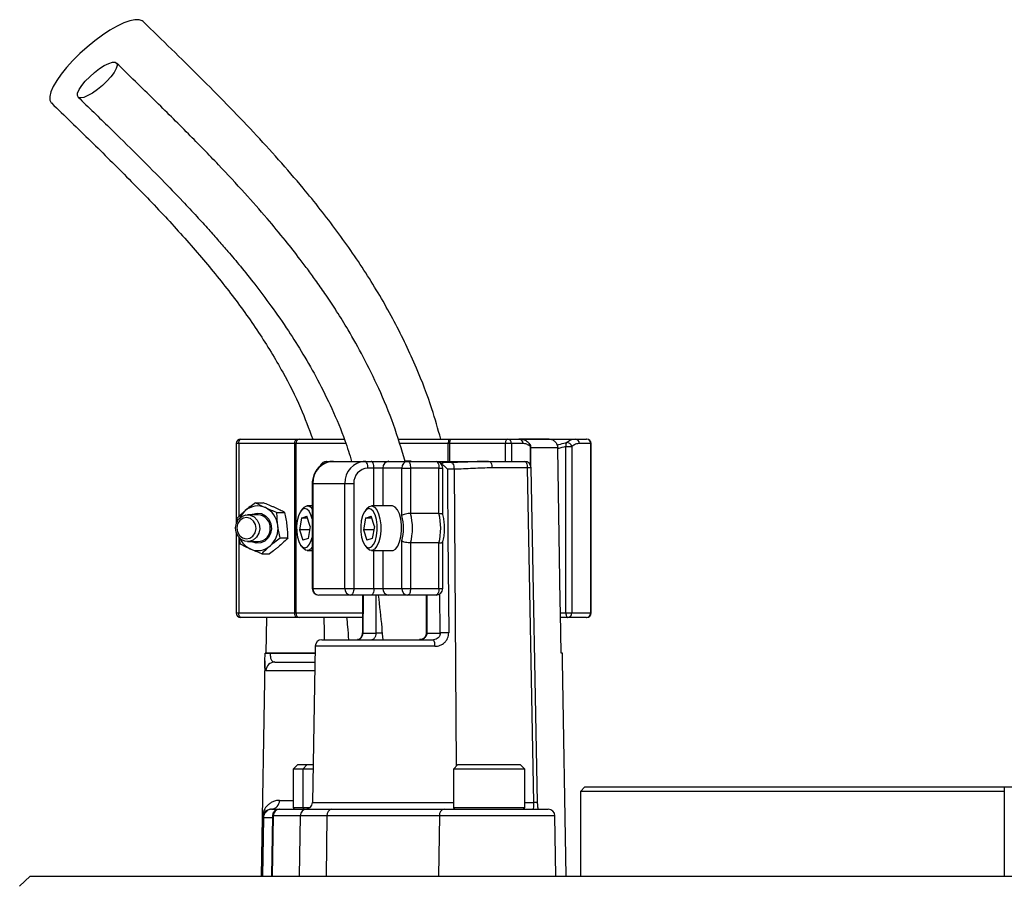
# Model space of a CAD drawing. Header units: millimetres. Extents: x 5561 to 11482, y 2229 to 15574.
# Tile 8 of 9: x 6857 to 7961, y 13362 to 14334. Entities that reach past the tile are written whole.
import ezdxf

# ---------------------------------------------------------------- set-up
doc = ezdxf.new("R2010")
doc.units = ezdxf.units.MM
doc.header["$LTSCALE"] = 5

msp = doc.modelspace()

# ---------------------------------------------------------------- linework, layer by layer
at = {"color": 7, "linetype": 'Continuous', "lineweight": 25}
for p, q in [((7100, 13858.5), (7100, 13769)), ((7165.6, 13858.5), (7102.9, 13858.5)), ((7105, 13863.5), (7167.7, 13863.5)), ((7166.9, 13858.5), (7165.6, 13858.5)), ((7165.6, 13668.5), (7165.6, 13858.5)), ((7166.9, 13858.5), (7166.9, 13668.5)), ((7167.7, 13863.5), (7170.3, 13863.5)), ((7170.3, 13863.5), (7220.6, 13863.5)), ((7281.2, 13863.5), (7338.4, 13863.5)), ((7339.2, 13858.5), (7337.7, 13858.5)), ((7338.4, 13863.5), (7341.3, 13863.5)), ((7401.9, 13858.5), (7339.2, 13858.5)), ((7341.3, 13863.5), (7404.1, 13863.5)), ((7408.6, 13858.5), (7401.9, 13858.5)), ((7404.1, 13863.5), (7416.8, 13863.5)), ((7421.4, 13858.5), (7408.6, 13858.5)), ((7417.1, 13863.5), (7480, 13863.5)), ((7450.8, 13863.5), (7417.5, 13863.5)), ((7430.2, 13833.5), (7430.2, 13855)), ((7469.6, 13855), (7476.2, 13855)), ((7469.6, 13668.5), (7469.6, 13855)), ((7476.2, 13855), (7476.2, 13668.5)), ((7480, 13863.5), (7492.8, 13863.5)), ((7497.3, 13858.5), (7484.6, 13858.5)), ((7497.3, 13668.5), (7497.3, 13858.5)), ((7497.8, 13668.5), (7497.8, 13858.5)), ((7460.3, 13852.7), (7460.3, 13853.7)), ((7201.3, 13838.5), (7208.4, 13838.5)), ((7208.4, 13838.5), (7244.3, 13838.5)), ((7244.3, 13838.5), (7251.1, 13838.5)), ((7251.1, 13838.5), (7271.1, 13838.5)), ((7271.1, 13838.5), (7292.2, 13838.5)), ((7292.2, 13838.5), (7323.9, 13838.5)), ((7323.9, 13838.5), (7383.4, 13838.5)), ((7332.9, 13837.1), (7332.4, 13837.2)), ((7341, 13837.2), (7333.2, 13837.2)), ((7383.4, 13838.5), (7423.1, 13838.5)), ((7254.3, 13831), (7247.5, 13831)), ((7264.3, 13831), (7254.3, 13831)), ((7285.4, 13831), (7264.3, 13831)), ((7285.4, 13777.7), (7285.4, 13831)), ((7285.4, 13831), (7295.4, 13831)), ((7295.4, 13831), (7295.4, 13780.1)), ((7327.1, 13831), (7295.4, 13831)), ((7327.1, 13780.1), (7327.1, 13831)), ((7331.4, 13778.7), (7331.4, 13831)), ((7344.1, 13829.9), (7336.7, 13829.9)), ((7426.3, 13831.2), (7386.6, 13831.2)), ((7433.5, 13455.9), (7426.3, 13831.2)), ((7437.8, 13455.9), (7430.6, 13831.2)), ((7185.1, 13813.5), (7185.1, 13696)), ((7221.7, 13813.5), (7185.8, 13813.5)), ((7185.8, 13813.5), (7185.8, 13696)), ((7231.7, 13813.5), (7221.7, 13813.5)), ((7221.7, 13696), (7221.7, 13813.5)), ((7231.7, 13813.5), (7231.7, 13696)), ((7121.4, 13792.1), (7130.1, 13792.1)), ((7185.1, 13788.5), (7179.6, 13788.5)), ((7274.8, 13788.5), (7251.4, 13788.5)), ((7124.5, 13778.5), (7112.6, 13778.5)), ((7145.6, 13781.2), (7154.3, 13781.2)), ((7174.7, 13785.7), (7172.5, 13783)), ((7173.2, 13775), (7179.2, 13776.9)), ((7182.9, 13765.4), (7179.2, 13776.9)), ((7246.5, 13785.7), (7244.4, 13783)), ((7245, 13775), (7251.1, 13776.9)), ((7254.8, 13765.4), (7251.1, 13776.9)), ((7327.1, 13780.1), (7295.4, 13780.1)), ((7100.7, 13774.4), (7100.9, 13770.8)), ((7173.2, 13775), (7170.8, 13761.7)), ((7179.8, 13775), (7173.2, 13775)), ((7245, 13775), (7242.7, 13761.7)), ((7251.7, 13775), (7245, 13775)), ((7100, 13758.1), (7100, 13668.5)), ((7170.8, 13761.7), (7174.5, 13750.2)), ((7182.3, 13761.7), (7170.8, 13761.7)), ((7182.9, 13765.4), (7180.6, 13752.1)), ((7242.7, 13761.7), (7246.4, 13750.2)), ((7254.1, 13761.7), (7242.7, 13761.7)), ((7254.8, 13765.4), (7252.4, 13752.1)), ((7112.6, 13748.5), (7124.5, 13748.5)), ((7149.2, 13752.6), (7157.9, 13752.6)), ((7172.5, 13744.1), (7174.7, 13741.4)), ((7180.6, 13752.1), (7174.5, 13750.2)), ((7244.4, 13744.1), (7246.5, 13741.4)), ((7252.4, 13752.1), (7246.4, 13750.2)), ((7285.4, 13696), (7285.4, 13749.4)), ((7327.1, 13747), (7295.4, 13747)), ((7295.4, 13747), (7295.4, 13696)), ((7327.1, 13696), (7327.1, 13747)), ((7331.4, 13696), (7331.4, 13748.3)), ((7128.5, 13734.9), (7137.2, 13734.9)), ((7179.6, 13738.5), (7185.1, 13738.5)), ((7251.4, 13738.5), (7274.8, 13738.5)), ((7185.8, 13696), (7221.7, 13696)), ((7228.5, 13688.5), (7192.6, 13688.5)), ((7221.7, 13696), (7231.7, 13696)), ((7251.1, 13688.5), (7228.5, 13688.5)), ((7231.7, 13696), (7254.3, 13696)), ((7241.6, 13688.5), (7241.3, 13646.1)), ((7271.1, 13688.5), (7251.1, 13688.5)), ((7254.3, 13696), (7264.3, 13696)), ((7264.3, 13696), (7285.4, 13696)), ((7292.2, 13688.5), (7271.1, 13688.5)), ((7285.4, 13696), (7295.4, 13696)), ((7323.9, 13688.5), (7292.2, 13688.5)), ((7295.4, 13696), (7327.1, 13696)), ((7312.9, 13688.5), (7312.9, 13646)), ((7102.9, 13668.5), (7165.6, 13668.5)), ((7165.6, 13668.5), (7166.9, 13668.5)), ((7464.1, 13623.5), (7463.4, 13668.5)), ((7463.4, 13668.5), (7469.6, 13668.5)), ((7469.6, 13668.5), (7476.2, 13668.5)), ((7476.2, 13668.5), (7497.3, 13668.5)), ((7167.7, 13663.5), (7105, 13663.5)), ((7133.6, 13623.5), (7134.3, 13663.5)), ((7170.3, 13663.5), (7167.7, 13663.5)), ((7241.1, 13663.5), (7170.3, 13663.5)), ((7471.7, 13663.5), (7463.5, 13663.5)), ((7492.8, 13663.5), (7471.7, 13663.5)), ((7242, 13646), (7256.9, 13646)), ((7313.6, 13646), (7328.6, 13646)), ((7195.9, 13638.5), (7321, 13638.5)), ((7132.2, 13623.5), (7132.2, 13623.4)), ((7138, 13623.5), (7138, 13623.4)), ((7188.3, 13623.5), (7138, 13623.5)), ((7188.4, 13631.2), (7185.3, 13455.9)), ((7465.6, 13623.5), (7464.1, 13623.5)), ((7465.6, 13623.4), (7465.6, 13623.5)), ((7465.6, 13623.4), (7465.6, 13623.5)), ((7132.1, 13614.9), (7127.8, 13373.5)), ((7143.2, 13613.5), (7188.1, 13613.5)), ((7469.9, 13373.5), (7465.7, 13614.9)), ((7168.8, 13498.5), (7163.8, 13493.5)), ((7163.8, 13493.5), (7163.8, 13450.5)), ((7174.4, 13493.5), (7163.8, 13493.5)), ((7168.8, 13498.5), (7179.4, 13498.5)), ((7179.4, 13498.5), (7174.4, 13493.5)), ((7174.4, 13493.5), (7174.4, 13450.5)), ((7186, 13493.5), (7174.4, 13493.5)), ((7179.4, 13498.5), (7186.1, 13498.5)), ((7348.4, 13498.5), (7343.4, 13493.5)), ((7343.4, 13493.5), (7343.4, 13450.5)), ((7423.4, 13493.5), (7343.4, 13493.5)), ((7348.4, 13498.5), (7418.4, 13498.5)), ((7423.4, 13493.5), (7418.4, 13498.5)), ((7423.4, 13450.5), (7423.4, 13493.5)), ((7490.8, 13473.5), (7485.8, 13468.5)), ((7485.8, 13468.5), (7485.8, 13373.5)), ((7960.8, 13468.5), (7485.8, 13468.5)), ((7490.8, 13473.5), (7960.8, 13473.5)), ((7960.8, 13473.5), (7960.8, 13373.5)), ((7960.8, 13473.5), (8060.8, 13473.5)), ((7139.5, 13448.5), (7140.3, 13448.5)), ((7140.3, 13448.5), (7148, 13448.5)), ((7148, 13448.5), (7148.9, 13448.5)), ((7148.9, 13448.5), (7179.1, 13448.5)), ((7179.1, 13448.5), (7207.3, 13448.5)), ((7207.3, 13448.5), (7333.3, 13448.5)), ((7333.3, 13448.5), (7449.7, 13448.5)), ((7129, 13438.7), (7127.8, 13373.5)), ((7130.3, 13438.7), (7129, 13438.7)), ((7130.3, 13438.7), (7129.2, 13373.5)), ((7140.5, 13441.2), (7139.4, 13373.5)), ((7141.5, 13441.2), (7140.3, 13373.5)), ((7171.7, 13441.2), (7141.5, 13441.2)), ((7171.7, 13441.2), (7170.5, 13373.5)), ((7201.6, 13441.2), (7171.7, 13441.2)), ((7201.6, 13441.2), (7200.7, 13373.5)), ((7327.7, 13441.2), (7201.6, 13441.2)), ((7327.7, 13441.2), (7326.8, 13373.5)), ((7458.4, 13373.5), (7457.2, 13441.2)), ((6868.7, 13373.5), (6857.1, 13362)), ((6868.7, 13373.5), (8008.6, 13373.5))]:
    msp.add_line(p, q, dxfattribs=at)
at = {"color": 8, "linetype": 'Continuous', "lineweight": 25}
for p, q in [((7102.9, 13858.5), (7100, 13858.5)), ((7102.9, 13858.5), (7102.9, 13776.5)), ((7222.4, 13858.5), (7166.9, 13858.5)), ((7337.7, 13858.5), (7282.8, 13858.5)), ((7337.7, 13838.5), (7337.7, 13858.5)), ((7339.2, 13858.5), (7339.2, 13838.5)), ((7401.9, 13838.5), (7401.9, 13858.5)), ((7408.6, 13858.5), (7408.6, 13838.5)), ((7429.7, 13834.6), (7429.7, 13855)), ((7429.7, 13855), (7430.2, 13855)), ((7497.8, 13858.5), (7497.3, 13858.5)), ((7460.3, 13853.7), (7430.2, 13853.7)), ((7254.3, 13788.5), (7254.3, 13831)), ((7264.3, 13831), (7264.3, 13788.5)), ((7327.1, 13831), (7331.4, 13831)), ((7344.1, 13829.9), (7346.6, 13496.7)), ((7185.8, 13813.5), (7185.1, 13813.5)), ((7102.9, 13752.8), (7102.9, 13668.5)), ((7254.3, 13696), (7254.3, 13738.5)), ((7264.3, 13738.5), (7264.3, 13696)), ((7185.1, 13696), (7185.8, 13696)), ((7242.3, 13688.5), (7242, 13646)), ((7256.9, 13646), (7256.9, 13688.5)), ((7313.6, 13688.5), (7313.6, 13646)), ((7327.1, 13696), (7331.4, 13696)), ((7328.6, 13646), (7328.3, 13690.1)), ((7100, 13668.5), (7102.9, 13668.5)), ((7166.9, 13668.5), (7241.4, 13668.5)), ((7497.3, 13668.5), (7497.8, 13668.5)), ((7263.6, 13646), (7256.9, 13646)), ((7313.6, 13646), (7312.9, 13646)), ((7138, 13623.4), (7188.3, 13623.4)), ((7322.6, 13631.2), (7188.4, 13631.2)), ((7187.9, 13603.7), (7133.3, 13603.7)), ((7148.4, 13458.4), (7163.8, 13458.4)), ((7163.8, 13450.5), (7174.4, 13450.5)), ((7174.4, 13450.5), (7182.9, 13450.5)), ((7185.3, 13455.9), (7343.4, 13455.9)), ((7343.4, 13450.5), (7423.4, 13450.5)), ((7423.4, 13455.9), (7433.5, 13455.9)), ((7140.5, 13438.7), (7130.3, 13438.7)), ((7141.5, 13441.2), (7140.5, 13441.2)), ((7457.2, 13441.2), (7327.7, 13441.2))]:
    msp.add_line(p, q, dxfattribs=at)
at = {"color": 7, "linetype": 'Continuous', "lineweight": 25, "flags": 128}
for points in [[(6995.4, 14331.8), (6994.4, 14332.6), (6991, 14333.8), (6986.3, 14333.8), (6980.5, 14332.6), (6973.8, 14330.1), (6966.3, 14326.5), (6958.3, 14321.9), (6949.8, 14316.4), (6941.2, 14310), (6932.7, 14303.1), (6924.5, 14295.7), (6916.8, 14288), (6909.8, 14280.3), (6903.7, 14272.8), (6898.6, 14265.6), (6894.7, 14258.9), (6892.1, 14253), (6890.8, 14247.8), (6890.9, 14243.7), (6892.4, 14240.7), (6892.7, 14240.4)], [(6925.3, 14246.1), (6922.9, 14246.7), (6921.8, 14248.6), (6922.1, 14251.5), (6923.8, 14255.4), (6926.7, 14259.9), (6930.7, 14264.8), (6935.6, 14269.9), (6941, 14274.6), (6946.6, 14278.9), (6952, 14282.3), (6957, 14284.7), (6961.1, 14286), (6964.1, 14286), (6965.9, 14284.7), (6966.3, 14282.3), (6965.3, 14278.9), (6963, 14274.6), (6959.5, 14269.9), (6955, 14264.8), (6949.8, 14259.9), (6944.3, 14255.4), (6938.7, 14251.5), (6933.5, 14248.6), (6928.9, 14246.7), (6925.3, 14246.1)], [(7102.9, 13858.5), (7102.9, 13859.5), (7103, 13860.4), (7103.2, 13861.3), (7103.5, 13862.1), (7103.8, 13862.7), (7104.2, 13863.2), (7104.6, 13863.4), (7105, 13863.5)], [(7165.6, 13858.5), (7165.6, 13859.5), (7165.8, 13860.4), (7165.9, 13861.3), (7166.2, 13862.1), (7166.5, 13862.7), (7166.9, 13863.2), (7167.3, 13863.4), (7167.7, 13863.5)], [(7339.2, 13858.5), (7339.3, 13859.5), (7339.4, 13860.4), (7339.6, 13861.3), (7339.8, 13862.1), (7340.2, 13862.7), (7340.5, 13863.2), (7340.9, 13863.4), (7341.3, 13863.5)], [(7401.9, 13858.5), (7402, 13859.5), (7402.1, 13860.4), (7402.3, 13861.3), (7402.6, 13862.1), (7402.9, 13862.7), (7403.2, 13863.2), (7403.6, 13863.4), (7404.1, 13863.5)], [(7463.4, 13668.5), (7463.2, 13681.6), (7460.3, 13852.7)], [(7247.5, 13831), (7247.5, 13832.5), (7247.3, 13833.9), (7247, 13835.2), (7246.6, 13836.3), (7246.1, 13837.3), (7245.6, 13838), (7245, 13838.4), (7244.3, 13838.5)], [(7254.3, 13831), (7254.3, 13832.5), (7254.1, 13833.9), (7253.8, 13835.2), (7253.4, 13836.3), (7252.9, 13837.3), (7252.4, 13838), (7251.8, 13838.4), (7251.1, 13838.5)], [(7292.2, 13838.5), (7292.8, 13838.4), (7293.4, 13838), (7294, 13837.3), (7294.5, 13836.3), (7294.8, 13835.2), (7295.1, 13833.9), (7295.3, 13832.5), (7295.4, 13831)], [(7323.9, 13838.5), (7324.5, 13838.4), (7325.1, 13838), (7325.7, 13837.3), (7326.2, 13836.3), (7326.6, 13835.2), (7326.9, 13833.9), (7327, 13832.5), (7327.1, 13831)], [(7383.4, 13838.5), (7384, 13838.4), (7384.6, 13838), (7385.2, 13837.3), (7385.7, 13836.4), (7386, 13835.3), (7386.3, 13834), (7386.5, 13832.6), (7386.6, 13831.2)], [(7423.1, 13838.5), (7423.7, 13838.4), (7424.3, 13838), (7424.8, 13837.3), (7425.3, 13836.4), (7425.7, 13835.3), (7426, 13834), (7426.2, 13832.6), (7426.3, 13831.2)], [(7336.7, 13829.9), (7336.8, 13814.9), (7337.3, 13754.9), (7338.1, 13646.2)], [(7246.5, 13785.7), (7249.1, 13787.9), (7252, 13788.5), (7254.8, 13787.2), (7257.4, 13784.2), (7259.5, 13779.6), (7261.1, 13773.9), (7261.9, 13767.4), (7261.9, 13760.5), (7261.2, 13754)], [(7284.5, 13754), (7285.3, 13760.5), (7285.2, 13767.4), (7284.4, 13773.9), (7282.9, 13779.6), (7280.7, 13784.2), (7278.1, 13787.2), (7275.3, 13788.5), (7274.8, 13788.5)], [(7099.1, 13764.1), (7100.1, 13769.2), (7102.6, 13773.6), (7106.3, 13776.8), (7110.8, 13778.4), (7115.5, 13778.2), (7119.9, 13776.2), (7123.4, 13772.7), (7125.6, 13768.1), (7126.2, 13762.9), (7125.2, 13757.9), (7122.7, 13753.4), (7119, 13750.3), (7114.5, 13748.7), (7109.7, 13748.9), (7105.4, 13750.9), (7101.9, 13754.4), (7099.7, 13759), (7099.1, 13764.1)], [(7116.8, 13778.5), (7118.2, 13779.3), (7123.2, 13780.5), (7128.2, 13779.9), (7132.8, 13777.5), (7136.4, 13773.6), (7138.7, 13768.6), (7139.4, 13763), (7138.4, 13757.6), (7135.9, 13752.7), (7132.1, 13749.1), (7127.4, 13747), (7122.3, 13746.7), (7117.4, 13748.2), (7116.8, 13748.5)], [(7185.1, 13773.9), (7183.7, 13778.5), (7181.6, 13782.5), (7179.2, 13784.8), (7176.5, 13785.5), (7173.9, 13784.4), (7171.6, 13781.6), (7169.6, 13777.3), (7168.3, 13772), (7167.6, 13765.9), (7167.7, 13759.6), (7168.6, 13753.7), (7170.1, 13748.6), (7172.1, 13744.6), (7174.6, 13742.2), (7177.2, 13741.5), (7179.8, 13742.7), (7182.2, 13745.5), (7184.1, 13749.7), (7185.1, 13753.1)], [(7257.3, 13755.1), (7258, 13761.2), (7257.9, 13767.4), (7257, 13773.4), (7255.5, 13778.5), (7253.5, 13782.5), (7251, 13784.8), (7248.4, 13785.5), (7245.8, 13784.4), (7243.4, 13781.6), (7241.5, 13777.3), (7240.1, 13772), (7239.5, 13765.9), (7239.6, 13759.6), (7240.4, 13753.7), (7241.9, 13748.6), (7244, 13744.6), (7246.4, 13742.2), (7249, 13741.5), (7251.6, 13742.7), (7254, 13745.5), (7256, 13749.7), (7257.3, 13755.1)], [(7100.5, 13764), (7101.2, 13759.4), (7103.4, 13755.4), (7106.8, 13752.7), (7110.9, 13751.6), (7115.1, 13752.3), (7118.7, 13754.8), (7121.2, 13758.5), (7122.1, 13763.1), (7121.5, 13767.7), (7119.3, 13771.6), (7115.9, 13774.4), (7111.8, 13775.5), (7107.6, 13774.7), (7104, 13772.3), (7101.5, 13768.5), (7100.5, 13764)], [(7261.2, 13754), (7259.7, 13748.1), (7257.7, 13743.4), (7255.1, 13740.1), (7252.3, 13738.6), (7249.5, 13739), (7246.7, 13741.1), (7246.5, 13741.4)], [(7274.8, 13738.5), (7275.7, 13738.6), (7278.5, 13740.1), (7281, 13743.4), (7283.1, 13748.1), (7284.5, 13754)], [(7185.1, 13742.2), (7183.3, 13740.1), (7180.5, 13738.6), (7177.6, 13739), (7174.9, 13741.1), (7174.7, 13741.4)], [(7231.7, 13696), (7231.6, 13694.6), (7231.4, 13693.2), (7231.1, 13691.9), (7230.7, 13690.7), (7230.2, 13689.8), (7229.7, 13689.1), (7229.1, 13688.7), (7228.5, 13688.5)], [(7254.3, 13696), (7254.3, 13694.6), (7254.1, 13693.2), (7253.8, 13691.9), (7253.4, 13690.7), (7252.9, 13689.8), (7252.4, 13689.1), (7251.8, 13688.7), (7251.1, 13688.5)], [(7295.4, 13696), (7295.3, 13694.6), (7295.1, 13693.2), (7294.8, 13691.9), (7294.5, 13690.7), (7294, 13689.8), (7293.4, 13689.1), (7292.8, 13688.7), (7292.2, 13688.5)], [(7327.1, 13696), (7327, 13694.6), (7326.9, 13693.2), (7326.6, 13691.9), (7326.2, 13690.7), (7325.7, 13689.8), (7325.1, 13689.1), (7324.5, 13688.7), (7323.9, 13688.5)], [(7105, 13663.5), (7104.6, 13663.6), (7104.2, 13663.9), (7103.8, 13664.4), (7103.5, 13665), (7103.2, 13665.8), (7103, 13666.6), (7102.9, 13667.6), (7102.9, 13668.5)], [(7167.7, 13663.5), (7167.3, 13663.6), (7166.9, 13663.9), (7166.5, 13664.4), (7166.2, 13665), (7165.9, 13665.8), (7165.8, 13666.6), (7165.6, 13667.6), (7165.6, 13668.5)], [(7469.6, 13668.5), (7469.6, 13667.6), (7469.7, 13666.6), (7469.9, 13665.8), (7470.2, 13665), (7470.5, 13664.4), (7470.9, 13663.9), (7471.3, 13663.6), (7471.7, 13663.5)], [(7198.8, 13638.5), (7198.7, 13647.4), (7198.4, 13663.5)]]:
    msp.add_lwpolyline(points, dxfattribs=at)
at = {"color": 8, "linetype": 'Continuous', "lineweight": 25, "flags": 128}
msp.add_lwpolyline([(7341, 13837.2), (7341.6, 13837.1), (7342.3, 13836.6), (7342.9, 13835.7), (7343.4, 13834.5), (7343.8, 13833.1), (7344, 13831.5), (7344.1, 13829.9)], dxfattribs=at)
at = {"color": 7, "linetype": 'Continuous', "lineweight": 25}
for centre, radius, start, end in [((7105, 13858.5), 5, 90, 180), ((7171.3, 13859.2), 4.44, 102.8925, 188.7196), ((7348.2, 13859.8), 10.5, 158.9941, 186.7189), ((7403.8, 13858.8), 4.78, 357.3247, 87.0479), ((7416.6, 13858.8), 4.78, 357.3247, 87.0479), ((7425.2, 13855), 5, 0, 49.0149), ((7475.1, 13856.7), 5.78, 149.5369, 196.881), ((7470.8, 13854.2), 5.44, 8.2572, 97.5366), ((7479.8, 13858.8), 4.78, 357.3247, 87.0479), ((7492.8, 13858.5), 5, 0, 90), ((7492.6, 13858.8), 4.78, 357.3247, 87.0479), ((7209.7, 13814.7), 23.9, 92.9521, 182.6753), ((7201.3, 13831), 7.5, 90, 161.7131), ((7245.6, 13814.7), 23.9, 92.9521, 182.6753), ((7271.4, 13831.4), 7.17, 92.9521, 182.6753), ((7292.6, 13831.4), 7.17, 92.9521, 182.6753), ((7323.9, 13831), 7.5, 0, 90), ((7423.1, 13831), 7.5, 1.106, 90), ((7248.4, 13814.3), 16.7, 92.9521, 182.6753), ((7124, 13767.5), 21, 65.8532, 131.344), ((7179.7, 13782.4), 5.94, 24.5846, 147.3184), ((7126.3, 13764.6), 24.7, 130.8682, 155.066), ((7123.8, 13764.2), 14.3, 357.24, 87.1325), ((7121.9, 13764.4), 24.7, 5.8974, 64.324), ((7240, 13763.5), 47.6, 342.7103, 17.2897), ((7232.2, 13763.5), 65.3, 345.2945, 14.7055), ((7263.9, 13763.5), 65.3, 345.2945, 14.7055), ((7120.5, 13763.4), 26.3, 311.6721, 7.7396), ((7123.9, 13762.7), 14.2, 272.4043, 3.2232), ((7125.5, 13761.9), 23.7, 204.534, 244.9945), ((7124, 13759.5), 21, 245.8532, 311.344), ((7192.6, 13696), 7.5, 180, 270), ((7192.9, 13695.7), 7.17, 177.3247, 267.0479), ((7228.9, 13695.7), 7.17, 177.3247, 267.0479), ((7271.4, 13695.7), 7.17, 177.3247, 267.0479), ((7292.6, 13695.7), 7.17, 177.3247, 267.0479), ((7323.9, 13696), 7.5, 270, 0), ((7105, 13668.5), 5, 180, 270), ((7171.3, 13667.9), 4.44, 171.2804, 257.1075), ((7471.4, 13668.3), 4.78, 272.9521, 2.6753), ((7492.8, 13668.5), 5, 270, 0), ((7492.6, 13668.3), 4.78, 272.9521, 2.6753), ((7337.6, 13335.8), 310.4, 89.9192, 91.666), ((7195.9, 13631), 7.5, 90, 179), ((7312.8, 13632.9), 9.91, 349.9348, 34.685), ((7135.1, 13523.3), 100.1, 88.348, 91.652), ((7143.2, 13603.6), 9.96, 90.2363, 179.2455), ((7138.9, 13458), 9.47, 273.5348, 2.2868), ((7140.3, 13438.5), 10, 90.0006, 179.0006), ((7148, 13441), 7.5, 90, 179), ((7148.9, 13441.1), 7.45, 90.3518, 179.364), ((7165.8, 13450.5), 2, 180, 270), ((7179.1, 13441.1), 7.45, 90.3518, 179.364), ((7176.4, 13450.5), 2, 180, 270), ((7177.8, 13456), 7.5, 270, 359), ((7208.3, 13441.9), 6.74, 98.8916, 186.0281), ((7334.4, 13441.9), 6.74, 98.8916, 186.0281), ((7345.4, 13450.5), 2, 180, 270), ((7421.4, 13450.5), 2, 270, 0), ((7449.7, 13441), 7.5, 1, 90)]:
    msp.add_arc(centre, radius, start, end, dxfattribs=at)
at = {"color": 8, "linetype": 'Continuous', "lineweight": 25}
for centre, radius, start, end in [((7425.7, 13855.8), 4.05, 348.9178, 46.963), ((7201.5, 13831.7), 6.83, 91.5988, 160.7496), ((7428.7, 13758.9), 72.3, 88.4673, 91.9), ((7241.9, 13648.9), 2.85, 258.5112, 272.6982), ((7435.9, 13383.7), 72.3, 88.4673, 91.9)]:
    msp.add_arc(centre, radius, start, end, dxfattribs=at)
at = {"color": 7, "linetype": 'Continuous', "lineweight": 25}
msp.add_ellipse((7432.8, 13456), major_axis=(-0.25, 7.5), ratio=0.095736, start_param=3.138413, end_param=4.691756, dxfattribs=at)
for points, knots in [([(7329.2, 13863.5), (7326, 13874.9), (7318.5, 13902), (7301.4, 13946.2), (7277.5, 13996.3), (7247.5, 14047.5), (7213.1, 14097.4), (7170.5, 14151.3), (7119, 14208.8), (7058.6, 14270.5), (7016.7, 14311.1), (6995.4, 14331.8)], [0, 0, 0, 0, 0.05895, 0.141111, 0.238658, 0.339873, 0.443571, 0.549599, 0.694805, 0.844557, 1, 1, 1, 1]), ([(7289.4, 13838.2), (7285.3, 13852.1), (7276.9, 13880.2), (7260.6, 13919.3), (7243.3, 13954.5), (7227.2, 13983.1), (7213.1, 14006), (7201.3, 14024), (7190.7, 14039.3), (7180.9, 14052.7), (7169.3, 14068.1), (7154, 14087.6), (7133.4, 14112.5), (7108.4, 14140.8), (7079, 14172.4), (7045.1, 14207.2), (7006.8, 14245.2), (6979.7, 14271.4), (6965.5, 14285.2)], [0, 0, 0, 0, 0.075997, 0.152795, 0.221925, 0.28324, 0.326589, 0.364842, 0.39805, 0.426277, 0.45372, 0.50161, 0.559707, 0.627912, 0.706081, 0.794117, 0.892056, 1, 1, 1, 1]), ([(6892.7, 14240.4), (6907.5, 14226.1), (6936.6, 14197.9), (6979.5, 14155.6), (7020.3, 14113.3), (7058.5, 14070.7), (7093.6, 14027.8), (7125.1, 13984.1), (7151.3, 13941.1), (7171.7, 13901.1), (7181.3, 13875.3), (7185.7, 13863.5)], [0, 0, 0, 0, 0.129602, 0.25642, 0.379861, 0.499467, 0.614898, 0.72606, 0.833186, 0.924128, 1, 1, 1, 1]), ([(6922.6, 14247), (6934.3, 14235.6), (6956.6, 14214.1), (6987.9, 14183.3), (7015.3, 14155.7), (7037.5, 14132.7), (7055, 14114), (7068.4, 14099.3), (7080, 14086.2), (7091.9, 14072.5), (7105.5, 14056.3), (7121.7, 14036.1), (7139.8, 14012), (7157.9, 13986), (7175.4, 13958.3), (7191.8, 13929.4), (7207.7, 13897), (7220.7, 13866.5), (7226.9, 13846.2), (7229.3, 13838.3)], [0, 0, 0, 0, 0.096193, 0.182401, 0.258583, 0.32476, 0.369772, 0.408666, 0.441468, 0.472196, 0.514497, 0.564868, 0.623222, 0.689484, 0.748158, 0.811787, 0.880312, 0.953772, 1, 1, 1, 1]), ([(7428.4, 13858.6), (7427.7, 13859.3), (7425.7, 13861.2), (7421.9, 13862.8), (7418.6, 13863.6), (7416.9, 13863.5), (7416.8, 13863.5)], [0, 0, 0, 0, 0.212655, 0.604202, 0.97502, 1, 1, 1, 1]), ([(7429.7, 13855), (7428.4, 13856.2), (7427, 13857.1), (7424.2, 13858.2), (7422.8, 13858.5), (7421.4, 13858.5)], [0, 0, 0, 0, 0.5, 0.5, 1, 1, 1, 1]), ([(7450.6, 13863.5), (7451.8, 13863.6), (7453, 13863.3), (7454.7, 13862.7), (7455.3, 13862.4), (7456.3, 13861.7), (7456.8, 13861.3), (7457.7, 13860.4), (7458.2, 13859.9), (7458.9, 13858.8), (7459.2, 13858.2), (7460, 13856.4), (7460.3, 13855), (7460.3, 13853.7)], [0, 0, 0, 0, 0.25, 0.25, 0.375, 0.375, 0.5, 0.5, 0.625, 0.625, 0.75, 0.75, 1, 1, 1, 1]), ([(7470.1, 13859.6), (7471.7, 13860.9), (7473.3, 13861.9), (7476.7, 13863.2), (7478.3, 13863.5), (7480, 13863.5)], [0, 0, 0, 0, 0.5, 0.5, 1, 1, 1, 1]), ([(7484.6, 13858.5), (7483.1, 13858.5), (7481.7, 13858.2), (7478.9, 13857.1), (7477.6, 13856.2), (7476.2, 13855)], [0, 0, 0, 0, 0.5, 0.5, 1, 1, 1, 1]), ([(7208.4, 13838.5), (7207.2, 13838.5), (7204, 13838.3), (7199, 13836.7), (7193.9, 13833.5), (7189.8, 13829), (7186.8, 13823.6), (7185.3, 13818.3), (7185.1, 13814.9), (7185.1, 13813.5)], [0, 0, 0, 0, 0.101467, 0.25925, 0.417026, 0.575546, 0.735405, 0.896729, 1, 1, 1, 1]), ([(7295.9, 13838.7), (7294.3, 13838.8), (7292, 13838.8), (7289.8, 13838.7), (7289.2, 13838.7)], [0, 0, 0, 0, 0.74624, 1, 1, 1, 1]), ([(7332, 13836.9), (7331.2, 13836.7), (7330.3, 13836.4), (7329.6, 13835.8), (7329.6, 13835.8)], [0, 0, 0, 0, 0.9282165, 1, 1, 1, 1]), ([(7332, 13837), (7331.8, 13836.9), (7331.2, 13836.7), (7330.8, 13835.8), (7330.6, 13835.2)], [0, 0, 0, 0, 0.362036, 1, 1, 1, 1]), ([(7330.6, 13835.2), (7331.6, 13834.5), (7332.7, 13833.6), (7334.2, 13832.2), (7334.7, 13831.8), (7335.7, 13830.8), (7336.2, 13830.3), (7336.7, 13829.9)], [0, 0, 0, 0, 0.5, 0.5, 0.75, 0.75, 1, 1, 1, 1]), ([(7382.6, 13838.4), (7380.4, 13838.5), (7372.7, 13838.5), (7358.8, 13837.6), (7347.1, 13837.4), (7341, 13837.3)], [0, 0, 0, 0, 0.152451, 0.555607, 1, 1, 1, 1]), ([(7386.6, 13831.2), (7379.5, 13831.2), (7372.4, 13830.8), (7361.8, 13830.3), (7358.3, 13830.1), (7351.2, 13829.9), (7347.7, 13829.9), (7344.1, 13829.9)], [0, 0, 0, 0, 0.5, 0.5, 0.75, 0.75, 1, 1, 1, 1]), ([(7143.1, 13786.7), (7142.1, 13787.1), (7141.1, 13787.6), (7138.9, 13788.5), (7137.9, 13789), (7134.6, 13790.3), (7132.4, 13791.2), (7130.1, 13792.1)], [0, 0, 0, 0, 0.25, 0.25, 0.5, 0.5, 1, 1, 1, 1]), ([(7110.1, 13783.3), (7109.3, 13782.5), (7108.4, 13781.8), (7106.7, 13780.3), (7105.9, 13779.6), (7103.6, 13777.3), (7102.1, 13775.9), (7100.7, 13774.4)], [0, 0, 0, 0, 0.25, 0.25, 0.5, 0.5, 1, 1, 1, 1]), ([(7132.6, 13786.7), (7133.6, 13786.2), (7134.7, 13785.8), (7136.8, 13784.8), (7137.9, 13784.4), (7141.1, 13783), (7143.4, 13782.1), (7145.6, 13781.2)], [0, 0, 0, 0, 0.25, 0.25, 0.5, 0.5, 1, 1, 1, 1]), ([(7146.5, 13766.9), (7146.2, 13769.3), (7146, 13771.8), (7145.7, 13776.6), (7145.6, 13778.9), (7145.6, 13781.2)], [0, 0, 0, 0, 0.5, 0.5, 1, 1, 1, 1]), ([(7157, 13766.9), (7156.7, 13769.3), (7156.3, 13771.8), (7155.4, 13776.6), (7154.9, 13778.9), (7154.3, 13781.2)], [0, 0, 0, 0, 0.5, 0.5, 1, 1, 1, 1]), ([(7295.4, 13780.1), (7294.9, 13780.1), (7294.4, 13780.1), (7293.5, 13780), (7293, 13780), (7291.5, 13779.8), (7290.5, 13779.6), (7288.6, 13779.2), (7287.8, 13778.9), (7286.4, 13778.3), (7285.8, 13778), (7285.4, 13777.7)], [0, 0, 0, 0, 0.125, 0.125, 0.25, 0.25, 0.5, 0.5, 0.75, 0.75, 1, 1, 1, 1]), ([(7327.1, 13780.1), (7327.8, 13780.1), (7329.2, 13780.1), (7330.6, 13779.7), (7331.4, 13779.3), (7331.3, 13779), (7331.3, 13778.9)], [0, 0, 0, 0, 0.304254, 0.608327, 0.917521, 1, 1, 1, 1]), ([(7331.4, 13748.1), (7331.6, 13748.7), (7332.3, 13751.3), (7333.2, 13756.2), (7333.7, 13763), (7333.3, 13769.8), (7332.5, 13775.1), (7331.6, 13778), (7331.4, 13778.9)], [0, 0, 0, 0, 0.0633741, 0.2759589, 0.484319, 0.6914008, 0.9000772, 1, 1, 1, 1]), ([(7149.2, 13752.6), (7148.6, 13755), (7148.1, 13757.3), (7147.2, 13762.1), (7146.8, 13764.5), (7146.5, 13766.9)], [0, 0, 0, 0, 0.5, 0.5, 1, 1, 1, 1]), ([(7157.9, 13752.6), (7157.9, 13755), (7157.8, 13757.3), (7157.5, 13762.1), (7157.3, 13764.5), (7157, 13766.9)], [0, 0, 0, 0, 0.5, 0.5, 1, 1, 1, 1]), ([(7102.9, 13752.8), (7103.1, 13751.6), (7103.5, 13749.2), (7104, 13746.9), (7104.3, 13745.8)], [0, 0, 0, 0, 0.538962, 1, 1, 1, 1]), ([(7115.5, 13740.4), (7114.4, 13740.9), (7113.4, 13741.3), (7111.5, 13742.2), (7110.5, 13742.7), (7107.7, 13744.1), (7106, 13745), (7104.3, 13745.8)], [0, 0, 0, 0, 0.25, 0.25, 0.5, 0.5, 1, 1, 1, 1]), ([(7148.5, 13743.8), (7147.6, 13743), (7146.7, 13742.3), (7144.9, 13740.8), (7143.9, 13740), (7141.1, 13737.8), (7139.2, 13736.4), (7137.2, 13734.9)], [0, 0, 0, 0, 0.25, 0.25, 0.5, 0.5, 1, 1, 1, 1]), ([(7137.9, 13743.8), (7138.8, 13744.5), (7139.7, 13745.3), (7141.5, 13746.8), (7142.4, 13747.5), (7145.3, 13749.7), (7147.2, 13751.2), (7149.2, 13752.6)], [0, 0, 0, 0, 0.25, 0.25, 0.5, 0.5, 1, 1, 1, 1]), ([(7295.4, 13747), (7294.9, 13747), (7294.4, 13747), (7293.5, 13747), (7293, 13747.1), (7291.5, 13747.3), (7290.5, 13747.4), (7288.6, 13747.9), (7287.8, 13748.1), (7286.4, 13748.7), (7285.8, 13749.1), (7285.4, 13749.4)], [0, 0, 0, 0, 0.125, 0.125, 0.25, 0.25, 0.5, 0.5, 0.75, 0.75, 1, 1, 1, 1]), ([(7327.1, 13747), (7327.8, 13747), (7329.2, 13747), (7330.6, 13747.4), (7331.4, 13747.8), (7331.3, 13748.1), (7331.3, 13748.2)], [0, 0, 0, 0, 0.305236, 0.61029, 0.920483, 1, 1, 1, 1]), ([(7259.1, 13688.5), (7260.5, 13676.3), (7262.5, 13659.7), (7263.8, 13643), (7264.2, 13638.5)], [0, 0, 0, 0, 0.73059, 1, 1, 1, 1]), ([(7223.6, 13663.8), (7224, 13660.2), (7224.9, 13651.8), (7225.5, 13643.4), (7225.8, 13638.5)], [0, 0, 0, 0, 0.4236614, 1, 1, 1, 1]), ([(7241.2, 13646.1), (7241.2, 13645.5), (7241.2, 13644.1), (7240.4, 13641.9), (7239.1, 13640), (7237.5, 13638.8), (7236.5, 13638.5), (7236.1, 13638.6), (7236, 13638.6)], [0, 0, 0, 0, 0.121956, 0.307209, 0.498006, 0.699563, 0.925954, 1, 1, 1, 1]), ([(7236, 13638.5), (7236.7, 13638.5), (7237.4, 13638.7), (7238.4, 13639.2), (7238.8, 13639.5), (7239.4, 13640), (7239.7, 13640.3), (7240.6, 13641.3), (7241.1, 13642.2), (7241.8, 13644), (7242, 13645), (7242, 13646)], [0, 0, 0, 0, 0.25, 0.25, 0.375, 0.375, 0.5, 0.5, 0.75, 0.75, 1, 1, 1, 1]), ([(7251.6, 13638.5), (7252.1, 13638.5), (7252.7, 13638.7), (7253.6, 13639.2), (7253.9, 13639.4), (7254.5, 13639.9), (7254.8, 13640.2), (7255.3, 13640.9), (7255.6, 13641.2), (7256.1, 13642.1), (7256.3, 13642.5), (7256.8, 13643.9), (7256.9, 13645), (7256.9, 13646)], [0, 0, 0, 0, 0.25, 0.25, 0.375, 0.375, 0.5, 0.5, 0.625, 0.625, 0.75, 0.75, 1, 1, 1, 1]), ([(7312.9, 13646), (7312.9, 13645.2), (7312.7, 13643.6), (7311.6, 13641.4), (7309.7, 13639.6), (7307.5, 13638.6), (7306, 13638.6), (7305.4, 13638.7)], [0, 0, 0, 0, 0.191699, 0.399283, 0.615365, 0.85912, 1, 1, 1, 1]), ([(7313.6, 13646), (7313.6, 13645.5), (7313.6, 13645), (7313.4, 13644), (7313.2, 13643.5), (7312.8, 13642.5), (7312.5, 13642.1), (7311.9, 13641.2), (7311.5, 13640.9), (7310.4, 13639.8), (7309.4, 13639.3), (7307.5, 13638.7), (7306.4, 13638.5), (7305.4, 13638.5)], [0, 0, 0, 0, 0.125, 0.125, 0.25, 0.25, 0.375, 0.375, 0.5, 0.5, 0.75, 0.75, 1, 1, 1, 1]), ([(7328.6, 13646), (7328.6, 13645.5), (7328.6, 13645), (7328.4, 13644.1), (7328.2, 13643.6), (7327.9, 13642.6), (7327.6, 13642.2), (7327.1, 13641.4), (7326.8, 13641), (7325.7, 13640), (7324.9, 13639.4), (7323, 13638.7), (7322, 13638.5), (7321, 13638.5)], [0, 0, 0, 0, 0.125, 0.125, 0.25, 0.25, 0.375, 0.375, 0.5, 0.5, 0.75, 0.75, 1, 1, 1, 1]), ([(7322.6, 13631.2), (7323.6, 13631.2), (7324.6, 13631.3), (7326.6, 13631.6), (7327.5, 13631.9), (7330.3, 13632.9), (7332, 13634), (7334.2, 13636), (7334.8, 13636.8), (7336, 13638.4), (7336.5, 13639.3), (7337.3, 13641.1), (7337.6, 13642.1), (7338, 13644.1), (7338.1, 13645.1), (7338.1, 13646.2)], [0, 0, 0, 0, 0.125, 0.125, 0.25, 0.25, 0.5, 0.5, 0.625, 0.625, 0.75, 0.75, 0.875, 0.875, 1, 1, 1, 1]), ([(7132.1, 13614.9), (7132.1, 13615), (7132.1, 13616.7), (7132.2, 13619.9), (7132.2, 13622.7), (7132.2, 13623.4)], [0, 0, 0, 0, 0.0338091, 0.7841009, 1, 1, 1, 1]), ([(7132.2, 13623.5), (7132.2, 13623.5), (7132.3, 13623.5), (7132.8, 13623.5), (7133.2, 13623.5), (7134.2, 13623.5), (7134.9, 13623.5), (7136.3, 13623.5), (7137.1, 13623.5), (7138, 13623.5)], [0, 0, 0, 0, 0.25, 0.25, 0.5, 0.5, 0.75, 0.75, 1, 1, 1, 1]), ([(7138, 13623.4), (7138, 13622.5), (7138, 13621.7), (7138.1, 13620.2), (7138.2, 13619.5), (7138.4, 13618.2), (7138.6, 13617.6), (7139, 13616.5), (7139.2, 13616), (7139.7, 13615.3), (7139.9, 13614.9), (7140.5, 13614.4), (7140.8, 13614.2), (7141.8, 13613.7), (7142.4, 13613.5), (7143.2, 13613.5)], [0, 0, 0, 0, 0.125, 0.125, 0.25, 0.25, 0.375, 0.375, 0.5, 0.5, 0.625, 0.625, 0.75, 0.75, 1, 1, 1, 1]), ([(7465.7, 13614.9), (7465.7, 13615), (7465.7, 13616.7), (7465.6, 13619.9), (7465.6, 13622.7), (7465.6, 13623.4)], [0, 0, 0, 0, 0.033809, 0.784101, 1, 1, 1, 1]), ([(7148.4, 13458.4), (7146.8, 13458.4), (7145.3, 13458.2), (7142.5, 13457.4), (7141.2, 13457), (7138.8, 13455.7), (7137.7, 13455), (7135.7, 13453.4), (7134.8, 13452.6), (7132.4, 13449.8), (7131.2, 13447.7), (7129.9, 13444.4), (7129.6, 13443.3), (7129.3, 13441.6), (7129.2, 13441), (7129.1, 13440.2), (7129.1, 13439.9), (7129, 13439.3), (7129, 13439), (7129, 13438.7)], [0, 0, 0, 0, 0.125, 0.125, 0.25, 0.25, 0.375, 0.375, 0.5, 0.5, 0.75, 0.75, 0.875, 0.875, 0.9375, 0.9375, 0.96875, 0.96875, 1, 1, 1, 1]), ([(7139.5, 13448.5), (7137.7, 13448.5), (7136.2, 13448.1), (7133.7, 13446.9), (7132.6, 13446.1), (7130.9, 13444.2), (7130.2, 13443.2), (7129.5, 13441.5), (7129.4, 13441), (7129.1, 13439.8), (7129, 13439.3), (7129, 13438.7)], [0, 0, 0, 0, 0.25, 0.25, 0.5, 0.5, 0.75, 0.75, 0.875, 0.875, 1, 1, 1, 1]), ([(7438.4, 13448.5), (7438.3, 13449.2), (7438, 13451.1), (7437.9, 13453.8), (7437.8, 13455.6), (7437.8, 13455.9)], [0, 0, 0, 0, 0.338968, 0.863586, 1, 1, 1, 1])]:
    msp.add_open_spline(points, degree=3, knots=knots, dxfattribs=at)
at = {"color": 8, "linetype": 'Continuous', "lineweight": 25}
for points, knots in [([(7459.8, 13856.7), (7462.2, 13857.5), (7465.6, 13858.6), (7469.1, 13859.4), (7470.1, 13859.6)], [0, 0, 0, 0, 0.704843, 1, 1, 1, 1]), ([(7133.3, 13603.7), (7132.9, 13604), (7132.2, 13604.5), (7132, 13608.5), (7132, 13612.9), (7132.1, 13614.9)], [0, 0, 0, 0, 0.356433, 0.710039, 1, 1, 1, 1])]:
    msp.add_open_spline(points, degree=3, knots=knots, dxfattribs=at)
at = {"color": 7, "linetype": 'Continuous', "lineweight": 25}
for points in [[(7469.6, 13855), (7466.5, 13854.3), (7463.4, 13853.5), (7460.3, 13852.7)], [(7121.4, 13792.1), (7117.5, 13789.2), (7113.7, 13786.3), (7110.1, 13783.3)], [(7121.4, 13792.1), (7124.8, 13790.4), (7128.5, 13788.5), (7132.6, 13786.7)], [(7154.3, 13781.2), (7150.9, 13783), (7147.3, 13784.8), (7143.1, 13786.7)], [(7128.5, 13734.9), (7131.3, 13737.8), (7134.4, 13740.8), (7137.9, 13743.8)], [(7157.9, 13752.6), (7155.1, 13749.7), (7152, 13746.8), (7148.5, 13743.8)], [(7128.5, 13734.9), (7124, 13736.7), (7119.6, 13738.5), (7115.5, 13740.4)]]:
    msp.add_open_spline(points, degree=3, dxfattribs=at)

doc.saveas('drawing.dxf')
